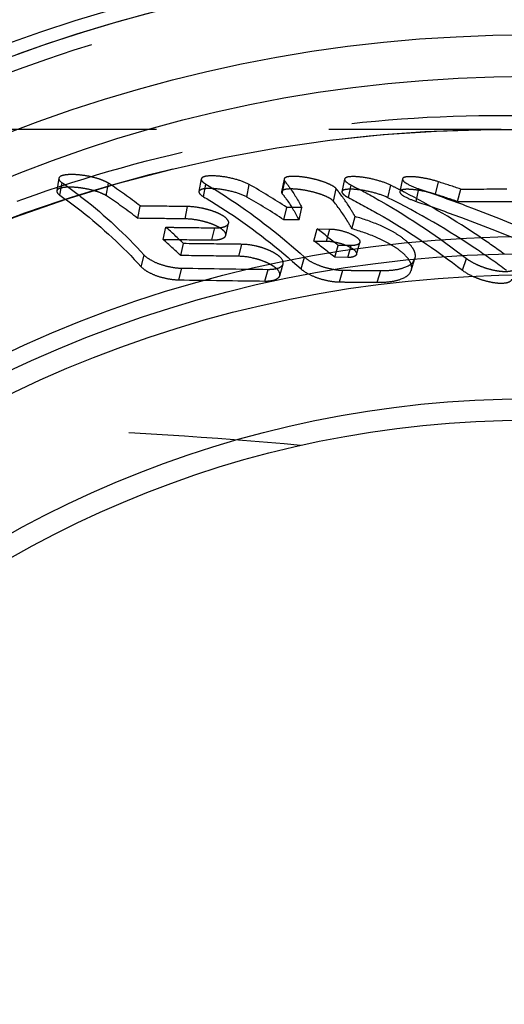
# Model space of a CAD drawing. Header units: millimetres. Extents: x 394 to 606, y 431 to 569.
# Tile 4 of 7: x 524 to 542, y 511 to 548. Entities that reach past the tile are written whole.
import ezdxf

# ---------------------------------------------------------------- set-up
doc = ezdxf.new("R2010")
doc.units = ezdxf.units.MM
doc.header["$LTSCALE"] = 65.185185
doc.linetypes.add('HIDDEN', pattern=[0.2, 0.1, -0.1])
doc.layers.add('KOERPER', color=7, linetype='CONTINUOUS')
doc.layers.add('KONST.EL_MIT_GEO', color=7, linetype='CONTINUOUS')

msp = doc.modelspace()

# ---------------------------------------------------------------- linework, layer by layer
at = {"layer": 'KOERPER', "color": 8, "linetype": 'HIDDEN'}
msp.add_line((542.326, 543.725), (516.454, 543.725), dxfattribs=at)
at = {"layer": 'KOERPER', "color": 7, "linetype": 'CONTINUOUS'}
for radius, start, end in [(57.25, 97.7676, 82.2324), (56.75, 97.8636, 82.1364)]:
    msp.add_arc((543.408, 493.225), radius, start, end, dxfattribs=at)
at = {"layer": 'KOERPER', "color": 8, "linetype": 'HIDDEN'}
msp.add_open_spline([(534.743, 531.763), (531.399, 532.074), (524.591, 532.476), (514.248, 532.691), (503.694, 532.728), (496.595, 532.725), (493.027, 532.725)], degree=3, knots=[0, 0, 0, 0, 0.241415, 0.489836, 0.743504, 1, 1, 1, 1], dxfattribs=at)
at = {"layer": 'KONST.EL_MIT_GEO', "color": 8, "linetype": 'HIDDEN'}
for p, q in [((541.909, 543.723), (542.305, 543.725)), ((525.593, 541.878), (525.518, 541.401)), ((525.635, 541.236), (525.712, 541.711)), ((527.389, 541.216), (527.47, 541.691)), ((530.982, 541.853), (530.894, 541.376)), ((531.067, 541.18), (531.158, 541.655)), ((534.116, 541.847), (534.022, 541.369)), ((534.047, 541.295), (534.143, 541.771)), ((536.408, 541.85), (536.308, 541.372)), ((538.599, 541.856), (538.494, 541.379)), ((539.847, 541.272), (539.957, 541.747)), ((532.705, 541.167), (532.799, 541.642)), ((535.987, 541.007), (536.092, 541.48)), ((536.552, 541.146), (536.656, 541.62)), ((538.043, 541.141), (538.151, 541.615)), ((539.111, 541.004), (539.222, 541.477)), ((540.684, 540.998), (540.8, 541.471)), ((528.58, 540.363), (528.673, 540.829)), ((530.368, 540.342), (530.466, 540.809)), ((534.108, 540.306), (534.217, 540.772)), ((534.791, 540.768), (534.217, 540.772)), ((534.681, 540.302), (534.791, 540.768)), ((531.909, 539.716), (532.017, 540.175)), ((534.681, 540.302), (534.108, 540.306)), ((536.682, 539.968), (536.801, 540.431)), ((529.538, 539.567), (529.642, 540.026)), ((531.384, 539.544), (531.492, 540.002)), ((535.244, 539.504), (535.364, 539.962)), ((535.364, 539.962), (535.845, 539.958)), ((535.723, 539.5), (535.845, 539.958)), ((535.244, 539.504), (535.723, 539.5)), ((536.857, 538.997), (536.986, 539.45)), ((530.203, 538.954), (530.313, 539.406)), ((532.399, 538.925), (532.516, 539.378)), ((536.034, 538.887), (536.162, 539.339)), ((536.652, 539.334), (536.162, 539.339)), ((536.523, 538.882), (536.652, 539.334)), ((528.712, 538.525), (528.821, 538.973)), ((534.761, 538.445), (534.889, 538.892)), ((536.523, 538.882), (536.034, 538.887)), ((538.93, 538.393), (539.07, 538.837)), ((540.87, 538.395), (541.017, 538.843)), ((530.135, 538.033), (530.251, 538.476)), ((533.384, 537.987), (533.51, 538.431)), ((533.953, 538.19), (534.079, 538.634)), ((536.209, 537.954), (536.345, 538.397)), ((537.633, 537.941), (537.773, 538.383))]:
    msp.add_line(p, q, dxfattribs=at)
msp.add_lwpolyline([(502.457, 526.307), (503.916, 527.73), (505.587, 529.264), (507.294, 530.727), (509.031, 532.114), (510.799, 533.424), (512.598, 534.656), (514.426, 535.811), (516.278, 536.886), (518.156, 537.883), (520.057, 538.802), (521.976, 539.641), (523.917, 540.402), (525.874, 541.084), (527.846, 541.688), (529.832, 542.214), (531.831, 542.662), (533.838, 543.031), (535.852, 543.322), (537.87, 543.534), (539.89, 543.668), (541.909, 543.723)], dxfattribs=at)
msp.add_circle((543.408, 493.225), 56.75, dxfattribs=at)
at = {"layer": 'KONST.EL_MIT_GEO', "color": 7, "linetype": 'CONTINUOUS'}
for radius in [54.086, 52.515, 46.45, 45.8, 44.996, 40.304, 39.5]:
    msp.add_circle((543.408, 493.225), radius, dxfattribs=at)
at = {"layer": 'KONST.EL_MIT_GEO', "color": 8, "linetype": 'HIDDEN'}
for centre, radius, start, end in [((543.408, 493.225), 56.214, 214.687, 145.313), ((517.224, 526.118), 18.642, 52.1089, 56.6567), ((521.037, 482.498), 62.196, 71.47336, 72.29073), ((521.474, 521.581), 23.037, 56.4178, 60.5553), ((530.775, 537.137), 6.865, 38.0892, 39.2464), ((525.982, 516.893), 27.555, 62.9642, 63.7923), ((525.887, 516.706), 27.765, 62.5915, 62.9648), ((540.379, 1232.709), 691.237, 270.034874, 270.179852), ((517.247, 525.806), 18.448, 52.0984, 56.648), ((521.494, 521.31), 22.803, 56.413, 60.5515), ((521.083, 482.377), 61.812, 71.51208, 72.32813), ((540.301, 1216.451), 675.452, 270.032538, 270.232042), ((515.329, 523.828), 21.615, 46.1136, 48.5351), ((519.951, 519.418), 25.683, 50.8629, 53.1221), ((515.371, 523.54), 21.391, 46.1009, 48.5232), ((519.986, 519.17), 25.423, 50.857, 53.1166), ((551.843, 1957.206), 1418.894, 269.128072, 269.259695), ((551.658, 1961.676), 1423.805, 269.133838, 269.264585)]:
    msp.add_arc(centre, radius, start, end, dxfattribs=at)
for points, knots in [([(502.305, 526.937), (504.143, 528.754), (508.014, 532.218), (514.439, 536.655), (521.428, 540.195), (528.858, 542.718), (536.583, 544.142), (544.439, 544.415), (552.251, 543.515), (559.84, 541.451), (567.032, 538.263), (573.656, 534.019), (579.556, 528.814), (584.59, 522.767), (588.638, 516.019), (591.601, 508.729), (593.408, 501.071), (594.016, 493.225), (593.408, 485.38), (591.601, 477.721), (588.638, 470.432), (584.591, 463.684), (579.556, 457.637), (573.657, 452.431), (567.032, 448.187), (559.841, 444.999), (552.251, 442.935), (544.439, 442.035), (536.584, 442.308), (528.858, 443.731), (521.428, 446.255), (514.439, 449.795), (508.014, 454.232), (504.143, 457.696), (502.305, 459.513)], [0, 0, 0, 0, 0.030958, 0.06208, 0.093275, 0.12451, 0.155769, 0.187046, 0.218331, 0.249621, 0.280914, 0.31221, 0.343507, 0.374804, 0.406103, 0.437401, 0.4687, 0.499999, 0.531298, 0.562597, 0.593896, 0.625194, 0.656492, 0.687788, 0.719084, 0.750377, 0.781667, 0.812953, 0.844229, 0.875489, 0.906725, 0.93792, 0.969042, 1, 1, 1, 1]), ([(501.755, 526.499), (503.175, 527.724), (506.034, 530.158), (510.543, 533.538), (515.316, 536.537), (522.021, 539.927), (530.987, 542.896), (538.509, 543.72), (542.26, 543.725)], [0, 0, 0, 0, 0.125033, 0.250079, 0.375133, 0.500203, 0.750073, 1, 1, 1, 1]), ([(542.305, 543.725), (545.623, 543.726), (550.619, 543.251), (557.074, 541.67), (563.349, 539.471), (570.745, 535.587), (578.532, 529.288), (584.937, 521.585), (589.702, 512.772), (592.64, 503.194), (593.632, 493.225), (592.64, 483.255), (589.702, 473.677), (584.936, 464.865), (578.532, 457.161), (570.744, 450.863), (563.348, 446.979), (557.074, 444.78), (550.618, 443.199), (545.622, 442.723), (542.305, 442.725)], [0, 0, 0, 0, 0.062487, 0.093768, 0.12505, 0.187541, 0.250032, 0.312524, 0.375016, 0.437508, 0.5, 0.562492, 0.624984, 0.687476, 0.749968, 0.812459, 0.87495, 0.906232, 0.937513, 1, 1, 1, 1]), ([(527.47, 541.691), (527.409, 541.732), (527.257, 541.804), (526.999, 541.891), (526.699, 541.962), (526.384, 542.009), (526.088, 542.026), (525.871, 542.015), (525.732, 541.985), (525.649, 541.956), (525.598, 541.911), (525.593, 541.878)], [0, 0, 0, 0, 0.112186, 0.253164, 0.413966, 0.580899, 0.736675, 0.863053, 0.911682, 0.949929, 1, 1, 1, 1]), ([(525.593, 541.878), (525.591, 541.866), (525.6, 541.793), (525.664, 541.744), (525.712, 541.711)], [0, 0, 0, 0, 0.182916, 1, 1, 1, 1]), ([(525.712, 541.711), (525.986, 541.521), (527.097, 540.698), (528.11, 539.745), (528.821, 538.973)], [0, 0, 0, 0, 0.240961, 1, 1, 1, 1]), ([(530.982, 541.853), (530.976, 541.82), (531.033, 541.731), (531.108, 541.684), (531.158, 541.655)], [0, 0, 0, 0, 0.368063, 1, 1, 1, 1]), ([(532.799, 541.642), (532.651, 541.725), (532.291, 541.85), (531.753, 541.96), (531.313, 541.982), (531.063, 541.942), (530.987, 541.883), (530.982, 541.853)], [0, 0, 0, 0, 0.268124, 0.595265, 0.869465, 0.952649, 1, 1, 1, 1]), ([(531.158, 541.655), (531.482, 541.463), (532.795, 540.64), (534.019, 539.678), (534.889, 538.892)], [0, 0, 0, 0, 0.243422, 1, 1, 1, 1]), ([(534.116, 541.847), (534.115, 541.842), (534.114, 541.814), (534.129, 541.788), (534.143, 541.771)], [0, 0, 0, 0, 0.215553, 1, 1, 1, 1]), ([(536.092, 541.48), (536.053, 541.527), (535.925, 541.612), (535.69, 541.719), (535.385, 541.817), (535.046, 541.896), (534.711, 541.945), (534.456, 541.958), (534.287, 541.942), (534.19, 541.922), (534.123, 541.882), (534.116, 541.847)], [0, 0, 0, 0, 0.087413, 0.214023, 0.370727, 0.542652, 0.71104, 0.853197, 0.908131, 0.950276, 1, 1, 1, 1]), ([(534.143, 541.771), (534.204, 541.694), (534.444, 541.375), (534.652, 541.034), (534.791, 540.768)], [0, 0, 0, 0, 0.24742, 1, 1, 1, 1]), ([(536.408, 541.85), (536.399, 541.811), (536.494, 541.705), (536.588, 541.655), (536.656, 541.62)], [0, 0, 0, 0, 0.343841, 1, 1, 1, 1]), ([(538.151, 541.615), (537.997, 541.691), (537.645, 541.811), (537.128, 541.923), (536.715, 541.954), (536.485, 541.925), (536.413, 541.876), (536.408, 541.85)], [0, 0, 0, 0, 0.28365, 0.610009, 0.876407, 0.955918, 1, 1, 1, 1]), ([(538.599, 541.856), (538.592, 541.828), (538.645, 541.749), (538.851, 541.619), (539.062, 541.532), (539.222, 541.477)], [0, 0, 0, 0, 0.114742, 0.322857, 1, 1, 1, 1]), ([(539.957, 541.747), (539.808, 541.795), (539.51, 541.871), (539.149, 541.93), (538.883, 541.942), (538.736, 541.935), (538.609, 541.905), (538.599, 541.856)], [0, 0, 0, 0, 0.335211, 0.657224, 0.79006, 0.893311, 1, 1, 1, 1]), ([(525.518, 541.401), (525.516, 541.388), (525.526, 541.316), (525.589, 541.268), (525.635, 541.236)], [0, 0, 0, 0, 0.186083, 1, 1, 1, 1]), ([(527.389, 541.216), (527.324, 541.259), (527.161, 541.335), (526.887, 541.424), (526.579, 541.492), (526.274, 541.534), (525.997, 541.547), (525.795, 541.536), (525.662, 541.508), (525.578, 541.479), (525.523, 541.434), (525.518, 541.401)], [0, 0, 0, 0, 0.119337, 0.272859, 0.439363, 0.599802, 0.742785, 0.861088, 0.908864, 0.947791, 1, 1, 1, 1]), ([(530.894, 541.376), (530.888, 541.343), (530.945, 541.255), (531.019, 541.209), (531.067, 541.18)], [0, 0, 0, 0, 0.372755, 1, 1, 1, 1]), ([(532.705, 541.167), (532.546, 541.257), (532.171, 541.382), (531.635, 541.486), (531.21, 541.502), (530.977, 541.463), (530.9, 541.406), (530.894, 541.376)], [0, 0, 0, 0, 0.289655, 0.617624, 0.869695, 0.951145, 1, 1, 1, 1]), ([(534.022, 541.369), (534.021, 541.364), (534.019, 541.337), (534.034, 541.312), (534.047, 541.295)], [0, 0, 0, 0, 0.212191, 1, 1, 1, 1]), ([(535.987, 541.007), (535.949, 541.055), (535.817, 541.141), (535.573, 541.251), (535.257, 541.349), (534.911, 541.427), (534.58, 541.47), (534.334, 541.48), (534.177, 541.462), (534.088, 541.441), (534.028, 541.401), (534.022, 541.369)], [0, 0, 0, 0, 0.08861, 0.219564, 0.385814, 0.562361, 0.728126, 0.864482, 0.915013, 0.953172, 1, 1, 1, 1]), ([(534.047, 541.295), (534.107, 541.219), (534.342, 540.904), (534.545, 540.565), (534.681, 540.302)], [0, 0, 0, 0, 0.246034, 1, 1, 1, 1]), ([(536.801, 540.431), (536.755, 540.514), (536.566, 540.839), (536.352, 541.15), (536.178, 541.371)], [0, 0, 0, 0, 0.252482, 1, 1, 1, 1]), ([(536.308, 541.372), (536.3, 541.333), (536.393, 541.229), (536.486, 541.179), (536.552, 541.146)], [0, 0, 0, 0, 0.347167, 1, 1, 1, 1]), ([(538.043, 541.141), (537.878, 541.223), (537.511, 541.344), (536.994, 541.45), (536.597, 541.475), (536.384, 541.446), (536.313, 541.399), (536.308, 541.372)], [0, 0, 0, 0, 0.306683, 0.635485, 0.879021, 0.95516, 1, 1, 1, 1]), ([(536.656, 541.62), (537.033, 541.428), (538.55, 540.606), (539.986, 539.638), (541.017, 538.843)], [0, 0, 0, 0, 0.245223, 1, 1, 1, 1]), ([(538.494, 541.379), (538.488, 541.351), (538.54, 541.272), (538.743, 541.144), (538.952, 541.058), (539.111, 541.004)], [0, 0, 0, 0, 0.115477, 0.323854, 1, 1, 1, 1]), ([(539.847, 541.272), (539.695, 541.32), (539.395, 541.396), (539.033, 541.454), (538.772, 541.464), (538.628, 541.457), (538.504, 541.427), (538.494, 541.379)], [0, 0, 0, 0, 0.344138, 0.663242, 0.794253, 0.894172, 1, 1, 1, 1]), ([(542.45, 539.007), (542.145, 539.229), (540.929, 540.081), (539.651, 540.844), (538.668, 541.354)], [0, 0, 0, 0, 0.254022, 1, 1, 1, 1]), ([(539.222, 541.477), (539.808, 541.277), (542.177, 540.432), (544.495, 539.448), (546.21, 538.64)], [0, 0, 0, 0, 0.246144, 1, 1, 1, 1]), ([(525.635, 541.236), (525.906, 541.048), (527.006, 540.233), (528.008, 539.289), (528.712, 538.525)], [0, 0, 0, 0, 0.240927, 1, 1, 1, 1]), ([(531.067, 541.18), (531.389, 540.99), (532.689, 540.176), (533.9, 539.222), (534.761, 538.445)], [0, 0, 0, 0, 0.24342, 1, 1, 1, 1]), ([(536.682, 539.968), (536.631, 540.061), (536.423, 540.422), (536.183, 540.765), (535.987, 541.007)], [0, 0, 0, 0, 0.254098, 1, 1, 1, 1]), ([(536.552, 541.146), (536.925, 540.955), (538.427, 540.141), (539.85, 539.183), (540.87, 538.395)], [0, 0, 0, 0, 0.245241, 1, 1, 1, 1]), ([(542.531, 538.389), (542.172, 538.656), (540.74, 539.672), (539.218, 540.563), (538.043, 541.141)], [0, 0, 0, 0, 0.254842, 1, 1, 1, 1]), ([(539.111, 541.004), (539.686, 540.809), (542.036, 539.971), (544.337, 538.998), (546.046, 538.195)], [0, 0, 0, 0, 0.243453, 1, 1, 1, 1]), ([(530.466, 540.809), (530.318, 540.81), (529.72, 540.817), (529.122, 540.824), (528.673, 540.829)], [0, 0, 0, 0, 0.248123, 1, 1, 1, 1]), ([(532.017, 540.175), (532.035, 540.25), (531.92, 540.387), (531.741, 540.498), (531.527, 540.599), (531.278, 540.683), (530.923, 540.771), (530.647, 540.806), (530.466, 540.809)], [0, 0, 0, 0, 0.131581, 0.241082, 0.376109, 0.529037, 0.691115, 1, 1, 1, 1]), ([(530.368, 540.342), (530.22, 540.344), (529.624, 540.35), (529.028, 540.357), (528.58, 540.363)], [0, 0, 0, 0, 0.247948, 1, 1, 1, 1]), ([(531.909, 539.716), (531.926, 539.789), (531.815, 539.924), (531.639, 540.033), (531.426, 540.134), (531.173, 540.219), (530.818, 540.306), (530.544, 540.34), (530.368, 540.342)], [0, 0, 0, 0, 0.129567, 0.237177, 0.373285, 0.529052, 0.696303, 1, 1, 1, 1]), ([(531.492, 540.002), (531.56, 540.002), (531.685, 540.008), (531.866, 540.038), (532.001, 540.108), (532.017, 540.175)], [0, 0, 0, 0, 0.353391, 0.640651, 1, 1, 1, 1]), ([(539.07, 538.837), (539.089, 538.896), (539.09, 539.042), (538.984, 539.256), (538.789, 539.471), (538.513, 539.688), (538.162, 539.899), (537.594, 540.173), (537.127, 540.336), (536.801, 540.431)], [0, 0, 0, 0, 0.06385, 0.140678, 0.238307, 0.357829, 0.497684, 0.654336, 1, 1, 1, 1]), ([(529.642, 540.026), (529.797, 540.024), (530.414, 540.016), (531.031, 540.008), (531.492, 540.002)], [0, 0, 0, 0, 0.251858, 1, 1, 1, 1]), ([(535.845, 539.958), (535.975, 539.957), (536.243, 539.917), (536.558, 539.82), (536.783, 539.705), (536.917, 539.615), (537.002, 539.507), (536.986, 539.45)], [0, 0, 0, 0, 0.297053, 0.612978, 0.751788, 0.864716, 1, 1, 1, 1]), ([(538.93, 538.393), (538.949, 538.453), (538.95, 538.602), (538.838, 538.818), (538.64, 539.032), (538.364, 539.244), (538.017, 539.45), (537.458, 539.717), (536.999, 539.876), (536.682, 539.968)], [0, 0, 0, 0, 0.065326, 0.145019, 0.244894, 0.363538, 0.502209, 0.6599, 1, 1, 1, 1]), ([(529.538, 539.567), (529.693, 539.565), (530.308, 539.557), (530.924, 539.549), (531.384, 539.544)], [0, 0, 0, 0, 0.25203, 1, 1, 1, 1]), ([(531.384, 539.544), (531.45, 539.543), (531.574, 539.549), (531.755, 539.579), (531.893, 539.648), (531.909, 539.716)], [0, 0, 0, 0, 0.348458, 0.636647, 1, 1, 1, 1]), ([(535.723, 539.5), (535.853, 539.499), (536.124, 539.459), (536.44, 539.361), (536.662, 539.246), (536.792, 539.158), (536.873, 539.053), (536.857, 538.997)], [0, 0, 0, 0, 0.300802, 0.623031, 0.758725, 0.867378, 1, 1, 1, 1]), ([(536.986, 539.45), (536.974, 539.406), (536.847, 539.336), (536.729, 539.334), (536.652, 539.334)], [0, 0, 0, 0, 0.370988, 1, 1, 1, 1]), ([(532.516, 539.378), (532.334, 539.38), (531.6, 539.389), (530.865, 539.399), (530.313, 539.406)], [0, 0, 0, 0, 0.247796, 1, 1, 1, 1]), ([(534.079, 538.634), (534.103, 538.718), (534.002, 538.881), (533.814, 539.017), (533.595, 539.136), (533.34, 539.236), (532.979, 539.336), (532.699, 539.376), (532.516, 539.378)], [0, 0, 0, 0, 0.141851, 0.254101, 0.39057, 0.542769, 0.701394, 1, 1, 1, 1]), ([(528.821, 538.973), (528.892, 538.896), (529.092, 538.762), (529.441, 538.611), (529.84, 538.51), (530.116, 538.478), (530.251, 538.476)], [0, 0, 0, 0, 0.203084, 0.460644, 0.737966, 1, 1, 1, 1]), ([(532.399, 538.925), (532.218, 538.928), (531.486, 538.937), (530.754, 538.946), (530.203, 538.954)], [0, 0, 0, 0, 0.247605, 1, 1, 1, 1]), ([(533.953, 538.19), (533.976, 538.27), (533.884, 538.426), (533.707, 538.558), (533.497, 538.675), (533.243, 538.777), (532.876, 538.881), (532.587, 538.923), (532.399, 538.925)], [0, 0, 0, 0, 0.136487, 0.241861, 0.373498, 0.526302, 0.691117, 1, 1, 1, 1]), ([(534.889, 538.892), (534.972, 538.817), (535.187, 538.684), (535.549, 538.532), (535.945, 538.431), (536.216, 538.398), (536.345, 538.397)], [0, 0, 0, 0, 0.21667, 0.47977, 0.75224, 1, 1, 1, 1]), ([(536.857, 538.997), (536.845, 538.953), (536.717, 538.884), (536.6, 538.882), (536.523, 538.882)], [0, 0, 0, 0, 0.372494, 1, 1, 1, 1]), ([(537.773, 538.383), (537.936, 538.382), (538.237, 538.397), (538.692, 538.481), (539.016, 538.666), (539.07, 538.837)], [0, 0, 0, 0, 0.341946, 0.623604, 1, 1, 1, 1]), ([(541.017, 538.843), (541.088, 538.788), (541.253, 538.686), (541.527, 538.558), (541.827, 538.454), (542.125, 538.383), (542.404, 538.349), (542.655, 538.351), (542.864, 538.411), (542.895, 538.5)], [0, 0, 0, 0, 0.133417, 0.287609, 0.449376, 0.605469, 0.745138, 0.859718, 1, 1, 1, 1]), ([(528.712, 538.525), (528.778, 538.454), (528.968, 538.323), (529.31, 538.172), (529.713, 538.068), (529.997, 538.035), (530.135, 538.033)], [0, 0, 0, 0, 0.189676, 0.443601, 0.729635, 1, 1, 1, 1]), ([(533.51, 538.431), (533.581, 538.43), (533.713, 538.437), (533.914, 538.474), (534.058, 538.558), (534.079, 538.634)], [0, 0, 0, 0, 0.338612, 0.620252, 1, 1, 1, 1]), ([(534.761, 538.445), (534.839, 538.374), (535.044, 538.245), (535.399, 538.093), (535.8, 537.989), (536.077, 537.956), (536.209, 537.954)], [0, 0, 0, 0, 0.202916, 0.463371, 0.744963, 1, 1, 1, 1]), ([(536.345, 538.397), (536.464, 538.396), (536.941, 538.391), (537.417, 538.387), (537.773, 538.383)], [0, 0, 0, 0, 0.251747, 1, 1, 1, 1]), ([(537.633, 537.941), (537.796, 537.939), (538.099, 537.955), (538.555, 538.038), (538.877, 538.224), (538.93, 538.393)], [0, 0, 0, 0, 0.343605, 0.628665, 1, 1, 1, 1]), ([(540.87, 538.395), (541.01, 538.287), (541.267, 538.156), (541.636, 538.022), (541.942, 537.946), (542.226, 537.906), (542.465, 537.91), (542.641, 537.948), (542.726, 538.019), (542.74, 538.057)], [0, 0, 0, 0, 0.263837, 0.423458, 0.586043, 0.731974, 0.850115, 0.939488, 1, 1, 1, 1]), ([(533.384, 537.987), (533.455, 537.986), (533.588, 537.993), (533.788, 538.031), (533.931, 538.115), (533.953, 538.19)], [0, 0, 0, 0, 0.33942, 0.624704, 1, 1, 1, 1]), ([(536.209, 537.954), (536.328, 537.953), (536.803, 537.948), (537.277, 537.944), (537.633, 537.941)], [0, 0, 0, 0, 0.251831, 1, 1, 1, 1])]:
    msp.add_open_spline(points, degree=3, knots=knots, dxfattribs=at)

doc.saveas('drawing.dxf')
